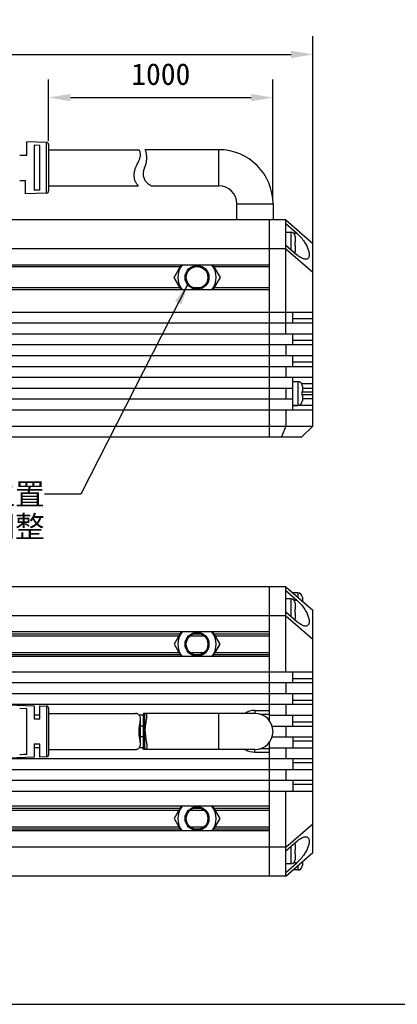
# Model space of a CAD drawing. Header units: millimetres. Extents: x 284 to 756, y 291 to 500.
# Tile 4 of 6: x 586 to 638, y 291 to 427. Entities that reach past the tile are written whole.
import ezdxf
from ezdxf.enums import TextEntityAlignment as Align

# ---------------------------------------------------------------- set-up
doc = ezdxf.new("R2010")
doc.units = ezdxf.units.MM
doc.header["$LTSCALE"] = 46.255
doc.header["$PDMODE"] = 3
doc.header["$PDSIZE"] = 8
doc.layers.get('0').update_dxf_attribs({"linetype": 'CONTINUOUS'})
doc.layers.get('Defpoints').update_dxf_attribs({"linetype": 'CONTINUOUS'})
for name, color, linetype in [('00_COMPONENTS', 7, 'CONTINUOUS'), ('50_ALL_DETAILS', 7, 'CONTINUOUS'), ('51__DRAFT_DIMS', 7, 'CONTINUOUS'), ('_X2_56FE5C42_X0__01_528', 7, 'CONTINUOUS'), ('DRW0001FORMAT', 7, 'CONTINUOUS')]:
    doc.layers.add(name, color=color, linetype=linetype)
doc.styles.get("Standard").update_dxf_attribs({"font": 'simfang.ttf'})
doc.dimstyles.new('DIMSTYLE_1', dxfattribs={"dimtxt": 3, "dimasz": 3, "dimexe": 2.5, "dimexo": 0.5, "dimgap": 0.75, "dimtad": 1, "dimdsep": 46, "dimtxsty": 'STANDARD', "dimblk": '_FILLED', "dimblk1": '_FILLED', "dimblk2": '_FILLED', "dimcen": 0.09, "dimclrt": 3, "dimazin": 2, "dimtp": 0.3, "dimtm": 0.3, "dimtfac": 1, "dimtofl": 0, "dimtmove": 0, "dimatfit": 3, "dimldrblk": '_FILLED', "dimfxl": 1, "dimtolj": 1, "dimarcsym": 0})
doc.dimstyles.new('DIMSTYLE_2', dxfattribs={"dimtxt": 3, "dimasz": 3, "dimexe": 2.5, "dimexo": 0.5, "dimgap": 0.75, "dimtad": 1, "dimdsep": 46, "dimtxsty": 'STANDARD', "dimblk": '_FILLED', "dimblk1": '_FILLED', "dimblk2": '_FILLED', "dimcen": 0.09, "dimclrt": 3, "dimazin": 2, "dimtp": 1.2, "dimtm": 1.2, "dimtfac": 1, "dimtofl": 0, "dimtmove": 0, "dimatfit": 3, "dimldrblk": '_FILLED', "dimfxl": 1, "dimtolj": 1, "dimarcsym": 0})
doc.dimstyles.get("Standard").update_dxf_attribs({"dimtxt": 3, "dimasz": 3, "dimexe": 2.5, "dimexo": 0.5, "dimtad": 1, "dimdsep": 46, "dimtxsty": 'STANDARD', "dimblk": '_FILLED', "dimblk1": '_FILLED', "dimblk2": '_FILLED', "dimcen": 0.09, "dimclrt": 3, "dimazin": 2, "dimtol": 1, "dimtp": 0.01, "dimtm": 0.01, "dimtfac": 1, "dimtofl": 0, "dimtmove": 0, "dimatfit": 3, "dimldrblk": '_FILLED', "dimfxl": 1, "dimtolj": 1, "dimarcsym": 0})

# ---------------------------------------------------------------- blocks, each defined once
blk = doc.blocks.new('_FILLED')
at = {"color": 0, "linetype": 'ByBlock'}
blk.add_solid([(0, 0), (-1, 0.167), (-1, -0.167)], dxfattribs=at)
blk = doc.blocks.new('*D13')
at = {"layer": '51__DRAFT_DIMS', "color": 0, "lineweight": -2}
for p, q in [((344.97, 392.65), (344.97, 424.77)), ((626.74, 392.65), (626.74, 424.77)), ((347.97, 422.27), (623.74, 422.27))]:
    blk.add_line(p, q, dxfattribs=at)
at = {"layer": 'Defpoints', "color": 0}
for p in [(626.74, 422.27), (344.97, 392.15), (626.74, 392.15)]:
    blk.add_point(p, dxfattribs=at)
at = {"layer": '51__DRAFT_DIMS', "color": 0, "linetype": 'ByBlock', "lineweight": -2, "xscale": 3, "yscale": 3, "zscale": 3, "rotation": 180}
blk.add_blockref('_FILLED', (344.97, 422.27), dxfattribs=at)
at = {"layer": '51__DRAFT_DIMS', "color": 0, "linetype": 'ByBlock', "lineweight": -2, "xscale": 3, "yscale": 3, "zscale": 3}
blk.add_blockref('_FILLED', (626.74, 422.27), dxfattribs=at)
at = {"layer": '51__DRAFT_DIMS', "color": 3, "insert": (485.95, 427.02), "char_height": 3, "attachment_point": 2, "line_spacing_factor": 0.9}
blk.add_mtext('\\A1;\\A1;1278{}{{\\H0.7x;}{}}', dxfattribs=at)
blk = doc.blocks.new('*D14')
at = {"layer": '51__DRAFT_DIMS', "color": 0, "lineweight": -2}
for p, q in [((590.24, 410.31), (590.24, 418.8)), ((621.24, 402.1), (621.24, 418.8)), ((593.24, 416.3), (618.24, 416.3))]:
    blk.add_line(p, q, dxfattribs=at)
at = {"layer": 'Defpoints', "color": 0}
for p in [(621.24, 416.3), (590.24, 409.81), (621.24, 401.6)]:
    blk.add_point(p, dxfattribs=at)
at = {"layer": '51__DRAFT_DIMS', "color": 0, "linetype": 'ByBlock', "lineweight": -2, "xscale": 3, "yscale": 3, "zscale": 3, "rotation": 180}
blk.add_blockref('_FILLED', (590.24, 416.3), dxfattribs=at)
at = {"layer": '51__DRAFT_DIMS', "color": 0, "linetype": 'ByBlock', "lineweight": -2, "xscale": 3, "yscale": 3, "zscale": 3}
blk.add_blockref('_FILLED', (621.24, 416.3), dxfattribs=at)
at = {"layer": '51__DRAFT_DIMS', "color": 3, "insert": (605.74, 421.05), "char_height": 3, "attachment_point": 2, "line_spacing_factor": 0.9}
blk.add_mtext('\\A1;1000{}{{\\H0.7x;}{}}', dxfattribs=at)

msp = doc.modelspace()

# ---------------------------------------------------------------- linework, layer by layer
at = {"color": 7}
msp.add_line((284.28005, 290.95043), (755.5081, 290.95043), dxfattribs=at)
at = {"layer": '00_COMPONENTS', "color": 7}
for p, q in [((613.74399, 409.09715), (603.58698, 409.09715)), ((604.46977, 404.09715), (613.74399, 404.09715)), ((616.24399, 399.39715), (616.24399, 401.59715)), ((621.24399, 401.59715), (621.24399, 399.39715)), ((622.99399, 399.39715), (488.94881, 399.39715)), ((620.74399, 369.39715), (620.74399, 399.39715)), ((622.99399, 399.39715), (626.74399, 396.14715)), ((622.99399, 383.64715), (622.99399, 399.39715)), ((622.99399, 398.87957), (624.53726, 397.54207)), ((622.99399, 397.70715), (623.69399, 397.70715)), ((624.289, 397.15627), (624.29191, 397.15678)), ((624.289, 396.30715), (624.29399, 396.30715)), ((624.29399, 397.07695), (624.29399, 396.30715)), ((626.74399, 370.89715), (626.74399, 396.14715)), ((622.99399, 395.39715), (486.57308, 395.39715)), ((622.99399, 395.90973), (624.53726, 394.57223)), ((622.99399, 395.39715), (626.74399, 392.14715)), ((624.29399, 395.80715), (624.289, 395.80715)), ((624.29193, 394.95751), (624.289, 394.95803)), ((624.29399, 395.80715), (624.29399, 395.03735)), ((620.74399, 393.14715), (485.94122, 393.14715)), ((607.56859, 391.44717), (608.55007, 393.14715)), ((612.93791, 393.14715), (613.91939, 391.44717)), ((608.5501, 389.74715), (607.56859, 391.44717)), ((613.91939, 391.44717), (612.93788, 389.74715)), ((486.17584, 389.74715), (620.74399, 389.74715)), ((559.5852, 386.64715), (626.74399, 386.64715)), ((623.99399, 385.14715), (623.99399, 386.64715)), ((491.09272, 385.14715), (626.74399, 385.14715)), ((493.59764, 383.64715), (626.74399, 383.64715)), ((623.99399, 382.14715), (623.99399, 383.64715)), ((495.89087, 382.14715), (626.74399, 382.14715)), ((622.99399, 382.14715), (622.99399, 380.64715)), ((497.63273, 380.64715), (626.74399, 380.64715)), ((623.99399, 379.14715), (623.99399, 380.64715)), ((498.85561, 379.14715), (626.74399, 379.14715)), ((622.99399, 379.14715), (622.99399, 377.64715)), ((499.46574, 377.64715), (626.74399, 377.64715)), ((623.99399, 373.14715), (623.99399, 377.64715)), ((499.23968, 376.14715), (623.99399, 376.14715)), ((622.99399, 376.14715), (622.99399, 374.64715)), ((623.99399, 377.04715), (624.69399, 377.04715)), ((625.289, 376.49627), (625.29191, 376.49678)), ((625.29399, 376.41695), (625.29399, 375.64715)), ((625.29399, 376.14715), (626.74399, 376.14715)), ((498.42919, 374.64715), (623.99399, 374.64715)), ((625.289, 375.64715), (625.29399, 375.64715)), ((625.29399, 375.14715), (625.289, 375.14715)), ((625.29399, 375.14715), (625.29399, 374.37735)), ((626.74399, 374.64715), (625.29399, 374.64715)), ((497.1569, 373.14715), (626.74399, 373.14715)), ((622.99399, 373.14715), (622.99399, 370.89715)), ((623.99399, 373.74715), (624.69399, 373.74715)), ((625.29193, 374.29751), (625.289, 374.29803)), ((494.42461, 370.89715), (626.74399, 370.89715)), ((622.99399, 370.89715), (622.43444, 369.39715)), ((625.24399, 369.39715), (626.74399, 370.89715)), ((492.22838, 369.39715), (625.24399, 369.39715)), ((622.99399, 348.6713), (492.98369, 348.6713)), ((620.74399, 330.17002), (620.74399, 348.6713)), ((622.99399, 348.6713), (626.74399, 345.4213)), ((622.99399, 336.9213), (622.99399, 348.6713)), ((622.99399, 348.15872), (624.53726, 346.82122)), ((624.69399, 347.8213), (623.99399, 347.8213)), ((623.99399, 347.80714), (623.99399, 347.81547)), ((625.289, 347.27042), (625.29193, 347.27094)), ((625.289, 347.27042), (625.29052, 347.25736)), ((625.29052, 347.25736), (625.29176, 347.24424)), ((625.29176, 347.24424), (625.29273, 347.23105)), ((625.29273, 347.23105), (625.29342, 347.2178)), ((625.29342, 347.2178), (625.29384, 347.20448)), ((625.29384, 347.20448), (625.29399, 347.1911)), ((625.29399, 347.1911), (625.29399, 346.67797)), ((623.69399, 346.9863), (622.99399, 346.9863)), ((624.289, 346.43542), (624.29193, 346.43594)), ((624.289, 346.43542), (624.29052, 346.42236)), ((624.29052, 346.42236), (624.29176, 346.40924)), ((624.29176, 346.40924), (624.29273, 346.39605)), ((624.29273, 346.39605), (624.29342, 346.3828)), ((624.29342, 346.3828), (624.29384, 346.36948)), ((624.29384, 346.36948), (624.29399, 346.3561)), ((624.29399, 346.3561), (624.29399, 345.5863)), ((622.99399, 344.6713), (489.30507, 344.6713)), ((622.99399, 345.18888), (624.53726, 343.85138)), ((622.99399, 344.6713), (626.74399, 341.4213)), ((624.289, 345.5863), (624.29399, 345.5863)), ((624.29399, 345.0863), (624.289, 345.0863)), ((624.29399, 345.0863), (624.29399, 344.3165)), ((626.74399, 311.9213), (626.74399, 345.4213)), ((624.29052, 344.25032), (624.289, 344.23718)), ((624.29193, 344.23666), (624.289, 344.23718)), ((624.29177, 344.2635), (624.29052, 344.25032)), ((624.29274, 344.2767), (624.29177, 344.2635)), ((624.29343, 344.28993), (624.29274, 344.2767)), ((624.29385, 344.3032), (624.29343, 344.28993)), ((624.29399, 344.3165), (624.29385, 344.3032)), ((487.43963, 341.8713), (608.23255, 341.8713)), ((620.74399, 342.4213), (487.7577, 342.4213)), ((608.5501, 342.4213), (607.56859, 340.72128)), ((609.78139, 341.8713), (611.70659, 341.8713)), ((613.91939, 340.72128), (612.93788, 342.4213)), ((613.25542, 341.8713), (620.74399, 341.8713)), ((607.56859, 340.72128), (608.55007, 339.0213)), ((612.93791, 339.0213), (613.91939, 340.72128)), ((620.74399, 339.0213), (486.35364, 339.0213)), ((486.50684, 339.5713), (608.23253, 339.5713)), ((609.78133, 339.5713), (611.70664, 339.5713)), ((613.25545, 339.5713), (620.74399, 339.5713)), ((486.49619, 336.9213), (626.74399, 336.9213)), ((623.99399, 335.4213), (623.99399, 336.9213)), ((487.48592, 335.4213), (626.74399, 335.4213)), ((622.99399, 335.4213), (622.99399, 333.9213)), ((573.56931, 333.9213), (626.74399, 333.9213)), ((623.99399, 332.4213), (623.99399, 333.9213)), ((582.24399, 332.4213), (626.74399, 332.4213)), ((622.99399, 332.4213), (622.99399, 330.9213)), ((589.0436, 330.9213), (588.24399, 330.9213)), ((603.29697, 330.9213), (602.7653, 330.9213)), ((603.29697, 331.03548), (603.29697, 326.30712)), ((618.74399, 331.1713), (603.49094, 331.1713)), ((618.74399, 331.5713), (620.74399, 331.5713)), ((619.43987, 331.0713), (620.74399, 331.0713)), ((620.74399, 330.9213), (626.74399, 330.9213)), ((623.99399, 329.4213), (623.99399, 330.9213)), ((603.29697, 329.4213), (602.92922, 329.4213)), ((621.12757, 329.4213), (626.74399, 329.4213)), ((622.99399, 329.4213), (622.99399, 327.9213)), ((603.29697, 327.9213), (602.92922, 327.9213)), ((603.70813, 327.38789), (603.7449, 327.1658)), ((620.74399, 308.6713), (620.74399, 327.17259)), ((621.12757, 327.9213), (626.74399, 327.9213)), ((623.99399, 327.9213), (623.99399, 326.4213)), ((589.0436, 326.4213), (588.24399, 326.4213)), ((603.29697, 326.4213), (602.76531, 326.4213)), ((618.74399, 326.1713), (603.49094, 326.1713)), ((617.46555, 326.06766), (617.18262, 326.22736)), ((617.76315, 325.94221), (617.46555, 326.06766)), ((620.74399, 325.7713), (618.74399, 325.7713)), ((620.74399, 326.2713), (619.43987, 326.2713)), ((620.74399, 326.4213), (626.74399, 326.4213)), ((622.99399, 326.4213), (622.99399, 324.9213)), ((582.24399, 324.9213), (626.74399, 324.9213)), ((623.99399, 324.9213), (623.99399, 323.4213)), ((573.51827, 323.4213), (626.74399, 323.4213)), ((622.99399, 323.4213), (622.99399, 321.9213)), ((500.57253, 321.9213), (626.74399, 321.9213)), ((623.99399, 321.9213), (623.99399, 320.4213)), ((500.20674, 320.4213), (626.74399, 320.4213)), ((622.99399, 308.6713), (622.99399, 320.4213)), ((498.75013, 317.7713), (608.23255, 317.7713)), ((620.74399, 318.3213), (499.21798, 318.3213)), ((608.5501, 318.3213), (607.56859, 316.62128)), ((609.78139, 317.7713), (611.70659, 317.7713)), ((613.91939, 316.62128), (612.93788, 318.3213)), ((613.25542, 317.7713), (620.74399, 317.7713)), ((607.56859, 316.62128), (608.55007, 314.9213)), ((612.93791, 314.9213), (613.91939, 316.62128)), ((622.99399, 312.6713), (626.74399, 315.9213)), ((620.74399, 314.9213), (496.01624, 314.9213)), ((496.63291, 315.4713), (608.23253, 315.4713)), ((609.78133, 315.4713), (611.70664, 315.4713)), ((613.25545, 315.4713), (620.74399, 315.4713)), ((622.99399, 312.15372), (624.53726, 313.49122)), ((624.289, 313.10542), (624.29193, 313.10594)), ((624.289, 313.10542), (624.29052, 313.09236)), ((624.29052, 313.09236), (624.29176, 313.07924)), ((624.29176, 313.07924), (624.29273, 313.06605)), ((622.99399, 312.6713), (493.47128, 312.6713)), ((622.99399, 308.6713), (626.74399, 311.9213)), ((624.289, 312.2563), (624.29399, 312.2563)), ((624.29399, 311.7563), (624.289, 311.7563)), ((624.29273, 313.06605), (624.29342, 313.0528)), ((624.29342, 313.0528), (624.29384, 313.03948)), ((624.29384, 313.03948), (624.29399, 313.0261)), ((624.29399, 313.0261), (624.29399, 312.2563)), ((624.29399, 311.7563), (624.29399, 310.9865)), ((622.99399, 309.18388), (624.53726, 310.52138)), ((623.69399, 310.3563), (622.99399, 310.3563)), ((624.29052, 310.92032), (624.289, 310.90718)), ((624.29193, 310.90666), (624.289, 310.90718)), ((624.29177, 310.9335), (624.29052, 310.92032)), ((624.29274, 310.9467), (624.29177, 310.9335)), ((624.29343, 310.95993), (624.29274, 310.9467)), ((624.29385, 310.9732), (624.29343, 310.95993)), ((624.29399, 310.9865), (624.29385, 310.9732)), ((625.29399, 310.66463), (625.29399, 310.1515)), ((623.99399, 309.53546), (623.99399, 309.52713)), ((624.69399, 309.5213), (623.99399, 309.5213)), ((625.29052, 310.08532), (625.289, 310.07218)), ((625.29193, 310.07166), (625.289, 310.07218)), ((625.29177, 310.0985), (625.29052, 310.08532)), ((625.29274, 310.1117), (625.29177, 310.0985)), ((625.29343, 310.12493), (625.29274, 310.1117)), ((625.29385, 310.1382), (625.29343, 310.12493)), ((625.29399, 310.1515), (625.29385, 310.1382)), ((622.99399, 308.6713), (489.41372, 308.6713))]:
    msp.add_line(p, q, dxfattribs=at)
at = {"layer": '00_COMPONENTS', "color": 4}
for p, q in [((613.74399, 404.09715), (613.74399, 409.09715)), ((616.24399, 401.59715), (621.24399, 401.59715)), ((623.69399, 397.70715), (623.69399, 395.30306)), ((624.1044, 397.54207), (624.53726, 397.54207)), ((608.40573, 392.89715), (485.88432, 392.89715)), ((611.1268, 392.89715), (610.36118, 392.89715)), ((620.74399, 392.89715), (613.08224, 392.89715)), ((608.40576, 389.99715), (486.0116, 389.99715)), ((611.12664, 389.99715), (610.35576, 389.99715)), ((620.74399, 389.99715), (613.08222, 389.99715)), ((626.74399, 385.73294), (623.99399, 385.73294)), ((626.74399, 382.73294), (623.99399, 382.73294)), ((626.74399, 379.73294), (623.99399, 379.73294)), ((624.69399, 377.04715), (624.69399, 373.74715)), ((626.74399, 376.73294), (625.21922, 376.73294)), ((625.29399, 375.59907), (626.74399, 375.59907)), ((626.74399, 375.19523), (625.29399, 375.19523)), ((626.74399, 373.73294), (623.99399, 373.73294)), ((624.69399, 347.8213), (624.69399, 347.19797)), ((623.69399, 346.9863), (623.69399, 344.58221)), ((624.10436, 346.82122), (624.53726, 346.82122)), ((487.59874, 342.14642), (608.3914, 342.14642)), ((610.2774, 342.14642), (611.21058, 342.14642)), ((613.09658, 342.14642), (620.74399, 342.14642)), ((486.41052, 339.29618), (608.39137, 339.29618)), ((610.35576, 339.29618), (611.21071, 339.29618)), ((613.09661, 339.29618), (620.74399, 339.29618)), ((623.99399, 336.00709), (626.74399, 336.00709)), ((623.99399, 333.00709), (626.74399, 333.00709)), ((603.49094, 331.1713), (603.49094, 326.1713)), ((613.74399, 326.1713), (613.74399, 331.1713)), ((618.74399, 331.5713), (618.74399, 331.1713)), ((623.99399, 330.00709), (626.74399, 330.00709)), ((626.74399, 327.33551), (623.99399, 327.33551)), ((618.74399, 325.7713), (618.74399, 326.1713)), ((626.74399, 324.33551), (623.99399, 324.33551)), ((626.74399, 321.33551), (623.99399, 321.33551)), ((498.98416, 318.04642), (608.3914, 318.04642)), ((610.2774, 318.04642), (611.21058, 318.04642)), ((613.09658, 318.04642), (620.74399, 318.04642)), ((496.32443, 315.19618), (608.39137, 315.19618)), ((610.35576, 315.19618), (611.21071, 315.19618)), ((613.09661, 315.19618), (620.74399, 315.19618)), ((623.69399, 312.76039), (623.69399, 310.3563)), ((624.53726, 310.52138), (624.10436, 310.52138)), ((624.69399, 310.14463), (624.69399, 309.5213))]:
    msp.add_line(p, q, dxfattribs=at)
at = {"layer": '00_COMPONENTS', "color": 7}
for points in [[(624.53726, 397.54207), (624.6782, 397.41432), (624.81536, 397.28096), (624.94874, 397.142), (625.07925, 396.99599), (625.20598, 396.84439), (625.3262, 396.69153), (625.43941, 396.53775), (625.5461, 396.38272), (625.64505, 396.22987), (625.73585, 396.07966), (625.8189, 395.93163), (625.8942, 395.78776), (625.96155, 395.64846), (626.02113, 395.51332), (626.07353, 395.38318), (626.11873, 395.25824), (626.15674, 395.1383), (626.18819, 395.02355), (626.21316, 394.91407), (626.23157, 394.80979), (626.24379, 394.71075), (626.24995, 394.61687), (626.24993, 394.52824), (626.24373, 394.44508), (626.23147, 394.36725), (626.21303, 394.29491), (626.18802, 394.22873), (626.15653, 394.16854), (626.11847, 394.11452), (626.07322, 394.06796), (626.02076, 394.0287), (625.96111, 393.99689), (625.89371, 393.97437), (625.81836, 393.96109), (625.74885, 393.95703)], [(624.29399, 397.07695), (624.29385, 397.09025), (624.29343, 397.10352), (624.29274, 397.11675), (624.29177, 397.12996), (624.29052, 397.14313), (624.289, 397.15627)], [(624.29193, 396.05727), (624.29161, 396.14059), (624.29063, 396.22388), (624.289, 396.30715)], [(624.289, 395.80715), (624.29063, 395.89055), (624.29161, 395.97392), (624.29193, 396.05727)], [(624.289, 394.95803), (624.29052, 394.97109), (624.29176, 394.98421), (624.29273, 394.9974), (624.29342, 395.01065), (624.29384, 395.02397), (624.29399, 395.03735)], [(625.74885, 393.95703), (625.73526, 393.9571), (625.64444, 393.96434), (625.5455, 393.98306), (625.43884, 394.01301), (625.32568, 394.05548), (625.20553, 394.11101), (625.07888, 394.17906), (624.94846, 394.25925), (624.81517, 394.35144), (624.6781, 394.45577), (624.53726, 394.57223)], [(625.29399, 376.41695), (625.29385, 376.43025), (625.29343, 376.44352), (625.29274, 376.45675), (625.29177, 376.46996), (625.29052, 376.48313), (625.289, 376.49627)], [(625.29193, 375.39727), (625.29161, 375.48059), (625.29063, 375.56388), (625.289, 375.64715)], [(625.289, 375.14715), (625.29063, 375.23055), (625.29161, 375.31392), (625.29193, 375.39727)], [(625.289, 374.29803), (625.29052, 374.31109), (625.29176, 374.32421), (625.29273, 374.3374), (625.29342, 374.35065), (625.29384, 374.36397), (625.29399, 374.37735)], [(624.53726, 346.82122), (624.6781, 346.69356), (624.81517, 346.5603), (624.94846, 346.42145), (625.07888, 346.27557), (625.20553, 346.12409), (625.32568, 345.97136), (625.43884, 345.81769), (625.5455, 345.66277), (625.64444, 345.50999), (625.73526, 345.35981), (625.81836, 345.21178), (625.89371, 345.0679), (625.96111, 344.92855), (626.02076, 344.79335), (626.07322, 344.66315), (626.11847, 344.53816), (626.15653, 344.41818), (626.18802, 344.3034), (626.21303, 344.19388), (626.23147, 344.08956), (626.24373, 343.99048), (626.24993, 343.89657), (626.24995, 343.80791), (626.24379, 343.72472), (626.23157, 343.64686), (626.21316, 343.57448), (626.18819, 343.50828), (626.15674, 343.44804), (626.11873, 343.39399), (626.07353, 343.34739), (626.02113, 343.30808), (625.96155, 343.27622), (625.8942, 343.25365), (625.8189, 343.2403), (625.74885, 343.23618)], [(624.29131, 345.46149), (624.29073, 345.50313), (624.28996, 345.54474), (624.289, 345.5863)], [(624.289, 345.0863), (624.28996, 345.12792), (624.29073, 345.16956), (624.29131, 345.21122), (624.2917, 345.25289), (624.29191, 345.29459), (624.29191, 345.37807)], [(624.29191, 345.37807), (624.2917, 345.4198), (624.29131, 345.46149)], [(625.74885, 343.23618), (625.73585, 343.23624), (625.64505, 343.24342), (625.5461, 343.26207), (625.43941, 343.29197), (625.3262, 343.33441), (625.20598, 343.38994), (625.07925, 343.45801), (624.94874, 343.53822), (624.81536, 343.63045), (624.6782, 343.73484), (624.53726, 343.85138)], [(603.49094, 331.1713), (603.46733, 331.17091), (603.44513, 331.16945), (603.42437, 331.16693), (603.40503, 331.16338), (603.38721, 331.15876), (603.37099, 331.153), (603.35638, 331.14606), (603.34338, 331.13798), (603.33206, 331.12878), (603.32241, 331.11846), (603.31436, 331.10703), (603.30787, 331.09447), (603.30293, 331.08086), (603.29949, 331.06613), (603.2975, 331.04996), (603.29697, 331.03548)], [(603.81422, 330.77245), (603.8131, 330.82298), (603.81004, 330.86644), (603.80493, 330.90696), (603.79769, 330.94457), (603.78827, 330.97922), (603.77661, 331.01087), (603.76264, 331.03956), (603.74633, 331.06535), (603.72761, 331.08824), (603.70646, 331.10823), (603.6829, 331.12541), (603.65694, 331.13974), (603.62854, 331.15126), (603.59773, 331.16016), (603.56454, 331.1665), (603.52894, 331.17021), (603.49094, 331.1713)], [(603.75568, 330.24268), (603.76659, 330.31105), (603.77673, 330.3773), (603.78597, 330.44144), (603.79417, 330.50347), (603.80115, 330.56311), (603.8068, 330.62042), (603.81095, 330.67533), (603.81346, 330.72743), (603.81422, 330.77245)], [(603.58698, 328.6713), (603.58767, 328.76153), (603.58967, 328.85133), (603.59295, 328.94071), (603.59752, 329.02979), (603.6033, 329.11844), (603.61021, 329.20634), (603.61818, 329.29349), (603.62715, 329.37988), (603.63696, 329.46517), (603.64753, 329.54932), (603.65876, 329.63236), (603.67048, 329.71406), (603.68261, 329.79445), (603.69501, 329.87349)], [(603.69501, 329.87349), (603.71994, 330.02646), (603.75568, 330.24268)], [(603.58698, 328.6713), (603.58772, 328.58096), (603.58973, 328.49082), (603.59299, 328.40099), (603.59759, 328.31158), (603.60344, 328.22272), (603.61036, 328.13451), (603.61837, 328.04705), (603.62744, 327.96047), (603.63727, 327.87489), (603.64787, 327.79046), (603.65922, 327.70725), (603.67096, 327.62529), (603.68311, 327.54464), (603.70813, 327.38789)], [(603.7449, 327.1658), (603.76734, 327.02704), (603.77741, 326.96073), (603.78655, 326.89656), (603.79477, 326.83465), (603.80163, 326.7751), (603.8071, 326.71791), (603.81121, 326.66325), (603.81358, 326.61142), (603.81417, 326.57015)], [(603.49094, 326.1713), (603.46488, 326.17187), (603.44061, 326.17364), (603.41814, 326.17666), (603.39741, 326.181), (603.37847, 326.18674), (603.36151, 326.19387), (603.34658, 326.20242), (603.33364, 326.21243), (603.32268, 326.22381), (603.31378, 326.2365), (603.30686, 326.25053), (603.30178, 326.26593), (603.29848, 326.2826), (603.297, 326.30062), (603.29692, 326.30712)], [(603.81417, 326.57015), (603.81415, 326.56251), (603.81297, 326.51648), (603.80976, 326.47336), (603.8045, 326.43316), (603.79721, 326.39589), (603.7877, 326.36158), (603.77594, 326.33022), (603.76196, 326.30179), (603.74561, 326.27625), (603.72686, 326.25358), (603.70574, 326.23375), (603.68222, 326.21676), (603.6563, 326.20258), (603.62798, 326.19112), (603.59729, 326.18233), (603.56422, 326.17615), (603.52877, 326.1725), (603.49094, 326.1713)], [(618.74399, 325.7713), (618.40237, 325.79403), (618.07542, 325.85099), (617.76315, 325.94221)], [(625.74885, 314.10642), (625.8189, 314.1023), (625.8942, 314.08895), (625.96155, 314.06638), (626.02113, 314.03452), (626.07353, 313.99521), (626.11873, 313.94861), (626.15674, 313.89456), (626.18819, 313.83433), (626.21316, 313.76812), (626.23157, 313.69574), (626.24379, 313.61788), (626.24995, 313.5347), (626.24993, 313.44603), (626.24373, 313.35212), (626.23147, 313.25304), (626.21303, 313.14873), (626.18802, 313.0392), (626.15653, 312.92442), (626.11847, 312.80444), (626.07322, 312.67946), (626.02076, 312.54926), (625.96111, 312.41405), (625.89371, 312.27471), (625.81836, 312.13082), (625.73526, 311.98279), (625.64444, 311.83261), (625.5455, 311.67983), (625.43884, 311.52491), (625.32568, 311.37124), (625.20553, 311.21851), (625.07888, 311.06704), (624.94846, 310.92115), (624.81517, 310.7823), (624.6781, 310.64904), (624.53726, 310.52138)], [(624.53726, 313.49122), (624.6782, 313.60776), (624.81536, 313.71215), (624.94874, 313.80438), (625.07925, 313.8846), (625.20598, 313.95266), (625.3262, 314.00819), (625.43941, 314.05063), (625.5461, 314.08053), (625.64505, 314.09919), (625.73585, 314.10637), (625.74885, 314.10642)], [(624.29131, 312.13149), (624.29073, 312.17313), (624.28996, 312.21474), (624.289, 312.2563)], [(624.289, 311.7563), (624.28996, 311.79792), (624.29073, 311.83956), (624.29131, 311.88122), (624.2917, 311.92289), (624.29191, 311.96459), (624.29191, 312.04807)], [(624.29191, 312.04807), (624.2917, 312.0898), (624.29131, 312.13149)]]:
    msp.add_lwpolyline(points, dxfattribs=at)
for centre, radius in [((610.74399, 391.44717), 1.65), ((610.74399, 391.44717), 1.5), ((610.74399, 340.72128), 1.65), ((610.74399, 340.72128), 1.5), ((610.74399, 316.62128), 1.65), ((610.74399, 316.62128), 1.5)]:
    msp.add_circle(centre, radius, dxfattribs=at)
for centre, radius, start, end in [((600.81422, 407.95183), 3, 333.1562327, 22.4436174), ((613.74399, 401.59715), 7.5, 0, 90), ((605.09697, 405.78434), 1.8, 153.1562327, 249.6078352), ((613.74399, 401.59715), 2.5, 0, 90), ((623.69399, 397.10715), 0.6, 4.7454404, 90), ((623.69399, 395.00715), 0.6, 341.0462306, 355.2545596), ((610.74399, 391.44717), 2.65578, 140.1858471, 219.8154357), ((610.74399, 391.44717), 2.65578, 320.1845643, 39.8141529), ((624.69399, 376.44715), 0.6, 4.7454404, 90), ((624.69399, 374.34715), 0.6, 270, 355.2545596), ((624.69399, 347.2213), 0.6, 4.7454404, 90), ((623.69399, 346.3863), 0.6, 4.7454404, 90), ((623.69399, 344.2863), 0.6, 341.0026278, 355.2545596), ((610.74399, 340.72128), 2.65578, 140.1845643, 219.8141529), ((610.74399, 340.72128), 2.65578, 320.1858471, 39.8154357), ((618.74399, 328.6713), 2.9, 90, 120.2827435), ((618.74399, 328.6713), 2.5, 270, 90), ((610.74399, 316.62128), 2.65578, 140.1845643, 219.8141529), ((610.74399, 316.62128), 2.65578, 320.1858471, 39.8154357), ((623.69399, 313.0563), 0.6, 4.7454404, 18.9973722), ((623.69399, 310.9563), 0.6, 270, 355.2545596), ((624.69399, 310.1213), 0.6, 270, 355.2545596)]:
    msp.add_arc(centre, radius, start, end, dxfattribs=at)
at = {"layer": '_X2_56FE5C42_X0__01_528', "color": 7}
for p, q in [((589.95336, 410.10623), (587.24399, 410.1909)), ((587.24399, 408.34729), (587.24399, 410.1909)), ((590.24399, 409.80637), (590.24399, 403.38793)), ((589.04361, 409.67132), (588.24399, 409.7002)), ((588.24399, 409.7002), (588.24399, 403.4941)), ((589.0436, 403.52282), (589.0436, 409.67132)), ((590.24399, 409.09715), (602.73682, 409.09715)), ((586.244, 408.34715), (587.244, 408.34715)), ((586.24399, 404.84715), (587.04399, 404.84715)), ((587.04399, 402.99715), (587.04399, 404.84715)), ((589.95336, 403.08807), (587.04399, 402.99715)), ((589.0436, 403.52282), (588.24399, 403.4941)), ((590.24399, 404.09715), (602.63524, 404.09715)), ((584.64399, 332.3463), (588.24399, 332.2338)), ((588.24399, 332.2338), (588.24399, 330.42144)), ((589.0436, 332.20881), (589.95336, 332.18038)), ((589.0436, 330.4213), (589.0436, 332.20881)), ((587.244, 331.81002), (586.244, 331.84576)), ((587.24399, 325.53243), (587.24399, 331.81002)), ((590.24399, 331.88066), (590.24399, 325.46194)), ((590.24399, 331.1713), (602.24399, 331.1713)), ((588.244, 330.4213), (589.0436, 330.4213)), ((602.92922, 326.95248), (602.92922, 330.39013)), ((589.04361, 326.9213), (588.24399, 326.9213)), ((588.24399, 326.9213), (588.24399, 325.1088)), ((589.0436, 325.13379), (589.0436, 326.92116)), ((586.79956, 325.51643), (587.244, 325.53242)), ((590.24399, 326.1713), (602.24399, 326.1713)), ((588.24399, 325.1088), (584.64399, 324.9963)), ((589.95336, 325.16222), (589.0436, 325.13379))]:
    msp.add_line(p, q, dxfattribs=at)
at = {"layer": '_X2_56FE5C42_X0__01_528', "color": 4}
for p, q in [((589.95336, 403.08807), (589.95336, 410.10623)), ((589.95336, 332.18038), (589.95336, 325.16222))]:
    msp.add_line(p, q, dxfattribs=at)
at = {"layer": '_X2_56FE5C42_X0__01_528', "color": 7}
for points in [[(602.63524, 404.09715), (602.62897, 404.10198), (602.61411, 404.11671), (602.59065, 404.14165), (602.55667, 404.17741), (602.51411, 404.22406), (602.46871, 404.2802), (602.4206, 404.34487), (602.36966, 404.41768), (602.32125, 404.49702), (602.27633, 404.58206), (602.23394, 404.67184), (602.19653, 404.76405), (602.16524, 404.85608), (602.13894, 404.94837), (602.11671, 405.04344), (602.0983, 405.1409), (602.08396, 405.24036), (602.07352, 405.34505), (602.06649, 405.45657), (602.06337, 405.57324), (602.06538, 405.6936), (602.07279, 405.81792), (602.08534, 405.94539), (602.1035, 406.07271), (602.12787, 406.19953), (602.15785, 406.32538), (602.19206, 406.44656), (602.22992, 406.55938), (602.272, 406.66691), (602.31869, 406.77558), (602.37161, 406.88773), (602.42914, 407.00056), (602.48682, 407.1128), (602.5444, 407.22391), (602.60213, 407.33397), (602.65635, 407.44266), (602.7064, 407.5496), (602.75295, 407.65472), (602.79437, 407.75813), (602.83031, 407.85873), (602.86112, 407.95716), (602.88633, 408.05587), (602.90613, 408.15429), (602.92032, 408.25186), (602.92784, 408.35037), (602.92798, 408.44988), (602.92146, 408.54785), (602.90928, 408.64193), (602.89006, 408.73117), (602.86519, 408.81396), (602.83985, 408.88757), (602.81399, 408.95127), (602.78767, 409.00433), (602.76626, 409.04536), (602.75154, 409.07426), (602.74173, 409.09146), (602.73682, 409.09715)], [(602.92877, 330.39013), (602.92788, 330.45261), (602.9204, 330.54467), (602.90622, 330.6267), (602.88642, 330.70133), (602.86119, 330.76886), (602.83033, 330.82959), (602.79434, 330.88542), (602.75282, 330.93673), (602.70616, 330.98297), (602.65597, 331.02427), (602.60158, 331.06059), (602.54366, 331.09182), (602.48591, 331.11791), (602.42806, 331.13889), (602.37038, 331.15465), (602.31738, 331.16513), (602.27069, 331.17041), (602.24412, 331.1713)], [(602.73682, 328.6713), (602.74166, 328.83906), (602.7514, 329.00746), (602.76605, 329.17567), (602.78738, 329.34399), (602.81362, 329.5104), (602.83943, 329.67083), (602.86479, 329.82467), (602.88974, 329.97139), (602.90904, 330.10773), (602.92131, 330.23327), (602.92794, 330.3486), (602.92877, 330.39013)], [(602.92877, 326.95247), (602.92798, 326.99279), (602.92146, 327.10773), (602.90928, 327.23294), (602.89006, 327.36901), (602.86519, 327.51555), (602.83985, 327.66932), (602.81399, 327.82981), (602.78767, 327.99642), (602.76626, 328.16508), (602.75154, 328.33377), (602.74173, 328.50278), (602.73682, 328.6713)], [(602.24408, 326.1713), (602.272, 326.17227), (602.31869, 326.17768), (602.37161, 326.18825), (602.42914, 326.20406), (602.48682, 326.22506), (602.5444, 326.25114), (602.60213, 326.28235), (602.65635, 326.31862), (602.7064, 326.35984), (602.75295, 326.40601), (602.79437, 326.45723), (602.83031, 326.51297), (602.86112, 326.5736), (602.88633, 326.641), (602.90613, 326.71546), (602.92032, 326.79729), (602.92784, 326.8891), (602.92877, 326.95247)], [(586.244, 325.49684), (586.35511, 325.50072), (586.79956, 325.51643)]]:
    msp.add_lwpolyline(points, dxfattribs=at)
for centre, start, end in [((589.94399, 409.80638), 0.023181, 88.1820546), ((589.94399, 403.38792), 271.7900492, 359.9492092), ((589.94399, 331.88053), 0.0527126, 88.2099508), ((589.94399, 325.46207), 271.7900492, 359.9472874)]:
    msp.add_arc(centre, 0.3, start, end, dxfattribs=at)
at = {"layer": 'DRW0001FORMAT', "color": 7}
msp.add_line((284.28005, 290.95043), (755.5081, 290.95043), dxfattribs=at)

# ---------------------------------------------------------------- texts
at = {"layer": '50_ALL_DETAILS', "color": 3}
for s, p in [('4×2-M3安装螺栓（母），位置', (589.68555, 359.97674)), ('可根据安装需求自行调整', (589.68555, 355.47674))]:
    msp.add_text(s, height=3, dxfattribs=at).set_placement(p, align=Align.RIGHT)

# ---------------------------------------------------------------- dimensions: what is measured, and where the dimension line sits
at = {"layer": '51__DRAFT_DIMS', "color": 4}
dim = msp.add_linear_dim(base=(626.74399, 422.2655), p1=(344.97237, 392.14715), p2=(626.74399, 392.14715), text='\\A1;1278{}{{\\H0.7x;}{}}', dimstyle='DIMSTYLE_2', override={"dimtxsty": 'STANDARD'}, dxfattribs=at)
dim.commit()
dim.dimension.update_dxf_attribs({"geometry": '*D13', "text_midpoint": (485.94901, 422.2655), "dimtype": 160})
dim = msp.add_linear_dim(base=(621.24399, 416.30323), p1=(590.24399, 409.80649), p2=(621.24399, 401.59715), text='1000{}{{\\H0.7x;}{}}', dimstyle='DIMSTYLE_1', override={"dimdec": 4}, dxfattribs=at)
dim.commit()
dim.dimension.update_dxf_attribs({"geometry": '*D14', "text_midpoint": (605.74399, 419.05323)})

# ---------------------------------------------------------------- leaders
at = {"layer": '50_ALL_DETAILS', "color": 4}
msp.add_leader([(609.51139, 390.59236), (594.68555, 361.47674), (589.68555, 361.47674)], dimstyle='STANDARD', override={"dimtad": 0}, dxfattribs=at)

doc.saveas('drawing.dxf')
